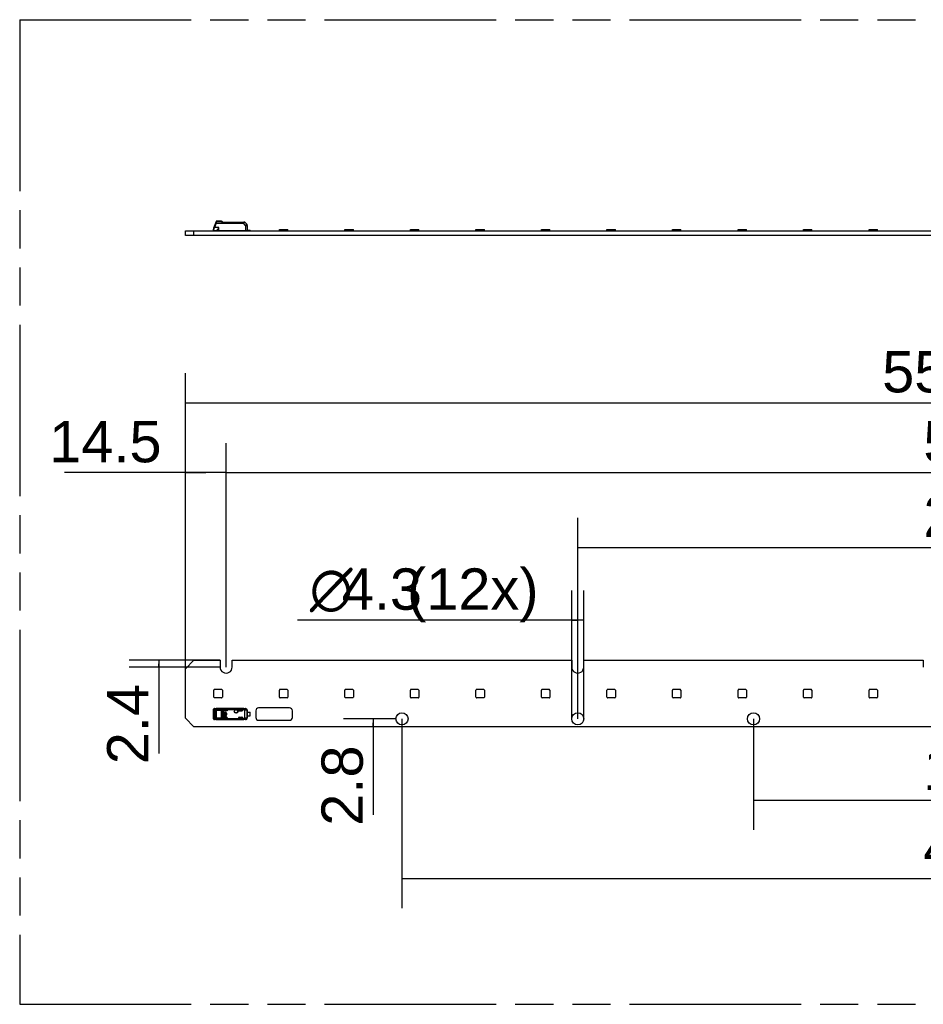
# Model space of a CAD drawing. Header units: millimetres. Extents: x 0 to 210, y 0 to 297.
# Tile 3 of 33: x 50 to 96, y 133 to 183. Entities that reach past the tile are written whole.
import ezdxf
from ezdxf.enums import TextEntityAlignment as Align

# ---------------------------------------------------------------- set-up
doc = ezdxf.new("R2010")
doc.units = ezdxf.units.MM
doc.header["$LTSCALE"] = 19.36
doc.linetypes.add('PHANTOM', pattern=[0.8, 0.45, -0.05, 0.1, -0.05, 0.1, -0.05])
doc.layers.get('0').update_dxf_attribs({"linetype": 'CONTINUOUS'})
doc.layers.add('DEFAULT_3', color=7, linetype='PHANTOM')
doc.layers.add('Z_DIM_2D', color=7, linetype='CONTINUOUS')
doc.styles.add('TEXTSTYLE_3', font='helveticaneueltw1g-ltcn.otf')
doc.styles.add('TEXTSTYLE_4', font='gdt', dxfattribs={"width": 0.7})
doc.dimstyles.new('DIMSTYLE_1', dxfattribs={"dimtxt": 2.1, "dimasz": 3.5, "dimexe": 1.5, "dimexo": 0, "dimgap": 0.525, "dimtad": 1, "dimdec": 3, "dimlfac": 7.000007, "dimdsep": 46, "dimtxsty": 'TEXTSTYLE_3', "dimblk": '_FILLED', "dimblk1": '_FILLED', "dimblk2": '_FILLED', "dimcen": 0.09, "dimclrt": 5, "dimazin": 2, "dimtp": 0.2, "dimtm": 0.2, "dimtfac": 1, "dimtdec": 3, "dimtofl": 0, "dimtmove": 0, "dimatfit": 3, "dimldrblk": '_FILLED', "dimfxl": 0, "dimtolj": 1, "dimarcsym": 0})
doc.dimstyles.new('DIMSTYLE_2', dxfattribs={"dimtxt": 2.1, "dimasz": 3.5, "dimexe": 1.5, "dimexo": 0, "dimgap": 0.525, "dimtad": 1, "dimdec": 3, "dimlfac": 7.000007, "dimdsep": 46, "dimtxsty": 'TEXTSTYLE_3', "dimblk": '_FILLED', "dimblk1": '_FILLED', "dimblk2": '_FILLED', "dimcen": 0.09, "dimclrt": 5, "dimazin": 2, "dimtp": 0.5, "dimtm": 0.5, "dimtfac": 1, "dimtdec": 3, "dimtofl": 0, "dimtmove": 0, "dimatfit": 3, "dimldrblk": '_FILLED', "dimfxl": 0, "dimtolj": 1, "dimarcsym": 0})
doc.dimstyles.new('DIMSTYLE_3', dxfattribs={"dimtxt": 2.1, "dimasz": 3.5, "dimexe": 1.5, "dimexo": 0, "dimgap": 0.525, "dimtad": 1, "dimdec": 3, "dimlfac": 7.000007, "dimdsep": 46, "dimtxsty": 'TEXTSTYLE_3', "dimblk": '_FILLED', "dimblk1": '_FILLED', "dimblk2": '_FILLED', "dimcen": 0.09, "dimclrt": 5, "dimazin": 2, "dimtp": 0.8, "dimtm": 0.8, "dimtfac": 1, "dimtdec": 3, "dimtofl": 0, "dimtmove": 0, "dimatfit": 3, "dimldrblk": '_FILLED', "dimfxl": 0, "dimtolj": 1, "dimarcsym": 0})
doc.dimstyles.new('DIMSTYLE_4', dxfattribs={"dimtxt": 2.1, "dimasz": 3.5, "dimexe": 1.5, "dimexo": 0, "dimgap": 0.525, "dimtad": 1, "dimdec": 3, "dimlfac": 7.000007, "dimdsep": 46, "dimtxsty": 'TEXTSTYLE_3', "dimblk": '_FILLED', "dimblk1": '_FILLED', "dimblk2": '_FILLED', "dimcen": 0.09, "dimclrt": 5, "dimazin": 2, "dimtol": 1, "dimtp": 0.4, "dimtm": 0.4, "dimtfac": 1, "dimtdec": 3, "dimtofl": 0, "dimtmove": 0, "dimatfit": 3, "dimldrblk": '_FILLED', "dimfxl": 0, "dimtolj": 1, "dimarcsym": 0})
doc.dimstyles.new('DIMSTYLE_5', dxfattribs={"dimtxt": 2.1, "dimasz": 3.5, "dimexe": 1.5, "dimexo": 0, "dimgap": 0.525, "dimtad": 1, "dimdec": 3, "dimlfac": 7.000007, "dimdsep": 46, "dimtxsty": 'TEXTSTYLE_3', "dimblk": '_FILLED', "dimblk1": '_FILLED', "dimblk2": '_FILLED', "dimcen": 0.09, "dimclrt": 5, "dimazin": 2, "dimtp": 0.1, "dimtm": 0.1, "dimtfac": 1, "dimtdec": 3, "dimtofl": 0, "dimtmove": 0, "dimatfit": 3, "dimldrblk": '_FILLED', "dimfxl": 0, "dimtolj": 1, "dimarcsym": 0})

# ---------------------------------------------------------------- blocks, each defined once
blk = doc.blocks.new('*D3')
at = {"layer": 'Z_DIM_2D', "color": 2, "linetype": 'Continuous', "transparency": 16777216}
for p, q in [((78.472, 147.176), (78.472, 157.381)), ((118.472, 147.176), (118.472, 157.381)), ((78.472, 155.881), (98.472, 155.881)), ((118.472, 155.881), (98.472, 155.881))]:
    blk.add_line(p, q, dxfattribs=at)
at = {"layer": 'Z_DIM_2D', "color": 5, "linetype": 'Continuous', "transparency": 16777216, "style": 'TEXTSTYLE_3'}
blk.add_text('280', height=2.1, dxfattribs=at).set_placement((98.472, 156.406), align=Align.CENTER)
blk = doc.blocks.new('_FILLED')
at = {"color": 0, "linetype": 'ByBlock'}
blk.add_solid([(0, 0), (-1, 0.125), (-1, -0.125)], dxfattribs=at)
blk = doc.blocks.new('_NONE')
blk = doc.blocks.new('*D4')
at = {"layer": 'Z_DIM_2D', "color": 2, "linetype": 'Continuous', "transparency": 16777216}
for p, q in [((87.4, 147.176), (87.4, 141.545)), ((109.543, 147.176), (109.543, 141.545)), ((87.4, 143.045), (98.472, 143.045)), ((109.543, 143.045), (98.472, 143.045))]:
    blk.add_line(p, q, dxfattribs=at)
at = {"layer": 'Z_DIM_2D', "color": 5, "linetype": 'Continuous', "transparency": 16777216, "style": 'TEXTSTYLE_3'}
blk.add_text('155', height=2.1, dxfattribs=at).set_placement((98.472, 143.57), align=Align.CENTER)
blk = doc.blocks.new('*D5')
at = {"layer": 'Z_DIM_2D', "color": 2, "linetype": 'Continuous', "transparency": 16777216}
for p, q in [((69.543, 147.176), (69.543, 137.563)), ((127.4, 147.176), (127.4, 137.563)), ((69.543, 139.063), (98.472, 139.063)), ((127.4, 139.063), (98.472, 139.063))]:
    blk.add_line(p, q, dxfattribs=at)
at = {"layer": 'Z_DIM_2D', "color": 5, "linetype": 'Continuous', "transparency": 16777216, "style": 'TEXTSTYLE_3'}
blk.add_text('405', height=2.1, dxfattribs=at).set_placement((98.472, 139.588), align=Align.CENTER)
blk = doc.blocks.new('*D6')
at = {"layer": 'Z_DIM_2D', "color": 2, "linetype": 'Continuous', "transparency": 16777216}
for p, q in [((60.615, 149.805), (60.615, 161.178)), ((136.329, 149.805), (136.329, 161.178)), ((60.615, 159.678), (98.472, 159.678)), ((136.329, 159.678), (98.472, 159.678))]:
    blk.add_line(p, q, dxfattribs=at)
at = {"layer": 'Z_DIM_2D', "color": 5, "linetype": 'Continuous', "transparency": 16777216, "style": 'TEXTSTYLE_3'}
blk.add_text('530', height=2.1, dxfattribs=at).set_placement((98.472, 160.203), align=Align.CENTER)
blk = doc.blocks.new('*D7')
at = {"layer": 'Z_DIM_2D', "color": 2, "linetype": 'Continuous', "transparency": 16777216}
for p, q in [((58.543, 149.719), (58.543, 164.729)), ((138.4, 149.719), (138.4, 164.729)), ((58.543, 163.229), (98.472, 163.229)), ((138.4, 163.229), (98.472, 163.229))]:
    blk.add_line(p, q, dxfattribs=at)
at = {"layer": 'Z_DIM_2D', "color": 5, "linetype": 'Continuous', "transparency": 16777216}
for s, height, style, p in [('559', 2.1, 'TEXTSTYLE_3', (96.38, 163.754)), ('`', 1.47, 'TEXTSTYLE_4', (99.353, 164.069)), ('0.4', 1.47, 'TEXTSTYLE_3', (101.445, 164.069))]:
    blk.add_text(s, height=height, dxfattribs=dict(at, style=style)).set_placement(p, align=Align.CENTER)
blk = doc.blocks.new('*D8')
at = {"layer": 'Z_DIM_2D', "color": 2, "linetype": 'Continuous', "transparency": 16777216}
for p, q in [((60.308, 150.148), (55.692, 150.148)), ((57.192, 150.148), (57.192, 149.976)), ((60.308, 149.805), (55.692, 149.805)), ((57.192, 149.805), (57.192, 149.976)), ((57.192, 149.976), (57.192, 145.42))]:
    blk.add_line(p, q, dxfattribs=at)
at = {"layer": 'Z_DIM_2D', "color": 5, "linetype": 'Continuous', "transparency": 16777216, "style": 'TEXTSTYLE_3'}
blk.add_text('2.4', height=2.1, rotation=90, dxfattribs=at).set_placement((56.667, 148.946), align=Align.RIGHT)
blk = doc.blocks.new('*D9')
at = {"layer": 'Z_DIM_2D', "color": 2, "linetype": 'Continuous', "transparency": 16777216}
for p, q in [((69.236, 147.176), (66.579, 147.176)), ((68.079, 147.176), (68.079, 146.976)), ((68.079, 146.776), (68.079, 146.976)), ((68.079, 146.976), (68.079, 142.298))]:
    blk.add_line(p, q, dxfattribs=at)
at = {"layer": 'Z_DIM_2D', "color": 5, "linetype": 'Continuous', "transparency": 16777216, "style": 'TEXTSTYLE_3'}
blk.add_text('2.8', height=2.1, rotation=90, dxfattribs=at).set_placement((67.554, 145.824), align=Align.RIGHT)
blk = doc.blocks.new('*D10')
at = {"layer": 'Z_DIM_2D', "color": 2, "linetype": 'Continuous', "transparency": 16777216}
for p, q in [((78.165, 147.176), (78.165, 153.691)), ((78.779, 147.176), (78.779, 153.691)), ((78.472, 152.191), (64.239, 152.191)), ((78.165, 152.191), (78.472, 152.191)), ((78.779, 152.191), (78.472, 152.191))]:
    blk.add_line(p, q, dxfattribs=at)
at = {"layer": 'Z_DIM_2D', "color": 5, "linetype": 'Continuous', "transparency": 16777216}
for s, style, p in [(' (12x)', 'TEXTSTYLE_3', (76.481, 152.716)), ('4.3', 'TEXTSTYLE_3', (70.565, 152.716)), ('n', 'TEXTSTYLE_4', (67.039, 152.716))]:
    blk.add_text(s, height=2.1, dxfattribs=dict(at, style=style)).set_placement(p, align=Align.RIGHT)
blk = doc.blocks.new('*D14')
at = {"layer": 'Z_DIM_2D', "color": 2, "linetype": 'Continuous', "transparency": 16777216}
for p, q in [((58.543, 149.719), (58.543, 161.178)), ((60.615, 149.805), (60.615, 161.178)), ((59.579, 159.678), (52.398, 159.678)), ((58.543, 159.678), (59.579, 159.678)), ((60.615, 159.678), (59.579, 159.678))]:
    blk.add_line(p, q, dxfattribs=at)
at = {"layer": 'Z_DIM_2D', "color": 5, "linetype": 'Continuous', "transparency": 16777216, "style": 'TEXTSTYLE_3'}
blk.add_text('14.5', height=2.1, dxfattribs=at).set_placement((57.335, 160.203), align=Align.RIGHT)

msp = doc.modelspace()

# ---------------------------------------------------------------- linework, layer by layer
at = {"color": 7, "linetype": 'Continuous'}
for p, q in [((59.96836, 172.00593), (59.96836, 172.04526)), ((60.09924, 172.42999), (59.97696, 172.09404)), ((60.00383, 172.07534), (60.01727, 172.12146)), ((60.10018, 172.34979), (60.1012, 172.35257)), ((60.36035, 172.44879), (60.12609, 172.44879)), ((60.24597, 172.12022), (60.24693, 172.12146)), ((60.40891, 172.43371), (60.44931, 172.40593)), ((60.44911, 172.40593), (61.54945, 172.40593)), ((61.57134, 172.39573), (61.66022, 172.2898)), ((61.59456, 172.23546), (61.59639, 171.96308)), ((61.68027, 172.23546), (61.68265, 171.96308)), ((63.32014, 171.95593), (63.32014, 172.03051)), ((63.32014, 172.03051), (63.74871, 172.03051)), ((63.74871, 171.95593), (63.74871, 172.03051)), ((66.64752, 171.95593), (66.64752, 172.03051)), ((66.64752, 172.03051), (67.07609, 172.03051)), ((67.07609, 171.95593), (67.07609, 172.03051)), ((69.9749, 171.95593), (69.9749, 172.03051)), ((69.9749, 172.03051), (70.40347, 172.03051)), ((70.40347, 171.95593), (70.40347, 172.03051)), ((73.30228, 171.95593), (73.30228, 172.03051)), ((73.30228, 172.03051), (73.73085, 172.03051)), ((73.73085, 171.95593), (73.73085, 172.03051)), ((76.62966, 171.95593), (76.62966, 172.03051)), ((76.62966, 172.03051), (77.05823, 172.03051)), ((77.05823, 171.95593), (77.05823, 172.03051)), ((79.95703, 171.95593), (79.95703, 172.03051)), ((79.95703, 172.03051), (80.38561, 172.03051)), ((80.38561, 171.95593), (80.38561, 172.03051)), ((83.28441, 171.95593), (83.28441, 172.03051)), ((83.28441, 172.03051), (83.71298, 172.03051)), ((83.71298, 171.95593), (83.71298, 172.03051)), ((86.61179, 171.95593), (86.61179, 172.03051)), ((86.61179, 172.03051), (87.04036, 172.03051)), ((87.04036, 171.95593), (87.04036, 172.03051)), ((89.93917, 171.95593), (89.93917, 172.03051)), ((89.93917, 172.03051), (90.36774, 172.03051)), ((90.36774, 171.95593), (90.36774, 172.03051)), ((93.26655, 171.95593), (93.26655, 172.03051)), ((93.26655, 172.03051), (93.69512, 172.03051)), ((93.69512, 171.95593), (93.69512, 172.03051)), ((58.54336, 171.72022), (58.54336, 171.95593)), ((58.54336, 171.95593), (138.40043, 171.95593)), ((138.40043, 171.72022), (58.54336, 171.72022)), ((58.97193, 171.72022), (58.97193, 171.95593)), ((59.9755, 171.95593), (59.9755, 171.98715)), ((59.99693, 171.97736), (60.16122, 171.97736)), ((60.16122, 171.98979), (60.16122, 171.96308)), ((61.68265, 171.96308), (60.16122, 171.96308)), ((60.30408, 171.96308), (60.31122, 171.95593)), ((61.68233, 171.99879), (61.83979, 171.99879)), ((61.68252, 171.97736), (61.81836, 171.97736)), ((61.83979, 171.95593), (61.83979, 171.99879)), ((58.97193, 150.14792), (58.54336, 149.71935)), ((58.97193, 150.14792), (60.30765, 150.14792)), ((60.30765, 150.14792), (60.30765, 149.80506)), ((60.92193, 149.80506), (60.92193, 150.14792)), ((60.92193, 150.14792), (78.16477, 150.14792)), ((78.16477, 150.14792), (78.16477, 149.80506)), ((78.77906, 149.80506), (78.77906, 150.14792)), ((78.77906, 150.14792), (96.0219, 150.14792)), ((96.0219, 150.14792), (96.0219, 149.80506)), ((58.54336, 147.20507), (58.54336, 149.71935)), ((59.99277, 148.28364), (59.99277, 148.64078)), ((60.02848, 148.67649), (60.37491, 148.67649)), ((60.42134, 148.63006), (60.37491, 148.67649)), ((60.42134, 148.63006), (60.42134, 148.28364)), ((63.32014, 148.28364), (63.32014, 148.64078)), ((63.35586, 148.67649), (63.70229, 148.67649)), ((63.74871, 148.63006), (63.70229, 148.67649)), ((63.74871, 148.63006), (63.74871, 148.28364)), ((66.64752, 148.28364), (66.64752, 148.64078)), ((66.68324, 148.67649), (67.02966, 148.67649)), ((67.07609, 148.63006), (67.02966, 148.67649)), ((67.07609, 148.63006), (67.07609, 148.28364)), ((69.9749, 148.28364), (69.9749, 148.64078)), ((70.01061, 148.67649), (70.35704, 148.67649)), ((70.40347, 148.63006), (70.35704, 148.67649)), ((70.40347, 148.63006), (70.40347, 148.28364)), ((73.30228, 148.28364), (73.30228, 148.64078)), ((73.33799, 148.67649), (73.68442, 148.67649)), ((73.73085, 148.63006), (73.68442, 148.67649)), ((73.73085, 148.63006), (73.73085, 148.28364)), ((76.62966, 148.28364), (76.62966, 148.64078)), ((76.66537, 148.67649), (77.0118, 148.67649)), ((77.05823, 148.63006), (77.0118, 148.67649)), ((77.05823, 148.63006), (77.05823, 148.28364)), ((79.95703, 148.28364), (79.95703, 148.64078)), ((79.99275, 148.67649), (80.33918, 148.67649)), ((80.38561, 148.63006), (80.33918, 148.67649)), ((80.38561, 148.63006), (80.38561, 148.28364)), ((83.28441, 148.28364), (83.28441, 148.64078)), ((83.32013, 148.67649), (83.66656, 148.67649)), ((83.71298, 148.63006), (83.66656, 148.67649)), ((83.71298, 148.63006), (83.71298, 148.28364)), ((86.61179, 148.28364), (86.61179, 148.64078)), ((86.6475, 148.67649), (86.99393, 148.67649)), ((87.04036, 148.63006), (86.99393, 148.67649)), ((87.04036, 148.63006), (87.04036, 148.28364)), ((89.93917, 148.28364), (89.93917, 148.64078)), ((89.97488, 148.67649), (90.32131, 148.67649)), ((90.36774, 148.63006), (90.32131, 148.67649)), ((90.36774, 148.63006), (90.36774, 148.28364)), ((93.26655, 148.28364), (93.26655, 148.64078)), ((93.30226, 148.67649), (93.64869, 148.67649)), ((93.69512, 148.63006), (93.64869, 148.67649)), ((93.69512, 148.63006), (93.69512, 148.28364)), ((60.38562, 148.24792), (60.02848, 148.24792)), ((63.713, 148.24792), (63.35586, 148.24792)), ((67.04038, 148.24792), (66.68324, 148.24792)), ((70.36776, 148.24792), (70.01061, 148.24792)), ((73.69514, 148.24792), (73.33799, 148.24792)), ((77.02251, 148.24792), (76.66537, 148.24792)), ((80.34989, 148.24792), (79.99275, 148.24792)), ((83.67727, 148.24792), (83.32013, 148.24792)), ((87.00465, 148.24792), (86.6475, 148.24792)), ((90.33203, 148.24792), (89.97488, 148.24792)), ((93.6594, 148.24792), (93.30226, 148.24792)), ((59.96846, 147.64449), (59.96836, 147.64001)), ((59.96836, 147.19875), (59.96836, 147.63999)), ((59.96838, 147.53317), (60.01121, 147.52733)), ((59.96923, 147.65274), (59.96846, 147.64449)), ((59.9846, 147.68332), (59.98464, 147.68336)), ((60.01118, 147.52733), (60.01121, 147.36935)), ((60.01728, 147.69654), (60.01693, 147.69655)), ((60.01728, 147.69654), (60.24693, 147.69654)), ((60.06453, 147.62828), (60.01767, 147.62867)), ((60.08193, 147.61383), (60.05806, 147.61404)), ((60.06787, 147.62771), (60.06456, 147.6284)), ((60.08754, 147.60128), (60.08476, 147.60831)), ((60.09636, 147.29789), (60.09636, 147.54075)), ((60.1012, 147.69437), (60.10017, 147.69454)), ((61.49868, 147.69455), (60.10034, 147.69455)), ((60.24597, 147.69655), (60.24693, 147.69654)), ((60.24693, 147.69792), (61.59638, 147.69792)), ((60.44911, 147.65595), (60.44931, 147.65332)), ((60.44931, 147.18538), (60.44931, 147.65332)), ((60.63978, 147.57794), (60.47788, 147.57794)), ((60.47791, 147.64156), (60.66836, 147.64156)), ((60.49217, 147.52313), (60.57788, 147.52313)), ((60.49217, 147.51935), (60.57788, 147.51935)), ((60.66836, 147.64156), (60.66836, 147.60653)), ((61.25407, 147.59792), (61.25407, 147.64156)), ((61.25407, 147.64156), (61.41122, 147.64156)), ((61.41122, 147.56935), (61.28265, 147.56935)), ((61.43979, 147.61299), (61.43979, 147.59792)), ((61.68027, 147.22887), (61.68027, 147.60983)), ((61.68233, 147.50864), (61.81836, 147.50864)), ((61.68265, 147.61221), (61.68265, 147.22649)), ((61.83979, 147.33721), (61.83979, 147.50149)), ((62.12193, 147.59078), (62.12193, 147.24792)), ((63.83621, 147.73364), (62.26479, 147.73364)), ((63.97907, 147.24792), (63.97907, 147.59078)), ((58.54336, 147.20507), (58.97193, 146.77649)), ((60.01119, 147.31138), (59.96839, 147.30553)), ((59.97544, 147.25837), (59.97696, 147.25549)), ((59.97671, 147.16482), (59.98139, 147.15862)), ((59.98139, 147.15862), (59.98463, 147.15536)), ((59.98461, 147.15538), (59.98463, 147.15535)), ((60.0112, 147.36935), (60.01113, 147.31138)), ((60.01695, 147.14216), (60.01727, 147.14216)), ((60.24693, 147.14216), (60.01728, 147.14216)), ((60.05807, 147.22465), (60.01774, 147.21003)), ((60.01774, 147.21003), (60.06455, 147.21042)), ((60.05803, 147.22466), (60.08197, 147.22487)), ((60.06458, 147.21026), (60.06813, 147.21091)), ((60.08452, 147.22983), (60.08734, 147.23688)), ((60.10018, 147.14417), (60.1012, 147.14433)), ((60.10035, 147.14415), (61.49868, 147.14415)), ((60.24597, 147.14216), (60.24693, 147.14216)), ((61.59638, 147.14078), (60.24693, 147.14078)), ((60.44931, 147.18538), (60.44911, 147.18275)), ((60.45982, 147.34792), (60.45982, 147.49078)), ((60.4636, 147.34792), (60.4636, 147.49078)), ((60.47514, 147.42882), (60.47514, 147.40989)), ((60.48995, 147.42882), (60.47514, 147.42882)), ((60.47514, 147.40989), (60.4899, 147.40989)), ((60.47788, 147.26076), (60.63978, 147.26076)), ((60.66836, 147.19714), (60.47788, 147.19714)), ((60.57788, 147.31935), (60.49217, 147.31935)), ((60.57788, 147.31557), (60.49217, 147.31557)), ((60.5667, 147.42882), (60.50769, 147.42882)), ((60.50769, 147.40989), (60.5667, 147.40989)), ((60.52537, 147.37264), (60.52537, 147.39071)), ((60.54902, 147.39071), (60.54902, 147.37264)), ((60.59907, 147.42882), (60.58444, 147.42882)), ((60.5845, 147.40989), (60.59907, 147.40989)), ((60.59907, 147.48992), (60.59907, 147.42882)), ((60.618, 147.48992), (60.59907, 147.48992)), ((60.59907, 147.40989), (60.59907, 147.34878)), ((60.59907, 147.34878), (60.618, 147.34878)), ((60.618, 147.34878), (60.618, 147.48992)), ((60.63503, 147.46221), (60.63503, 147.37649)), ((60.6388, 147.46221), (60.6388, 147.37649)), ((60.66836, 147.23217), (60.66836, 147.19714)), ((61.25407, 147.19714), (61.25407, 147.24078)), ((61.41122, 147.19714), (61.25407, 147.19714)), ((61.28265, 147.26935), (61.41122, 147.26935)), ((61.43979, 147.24078), (61.43979, 147.22571)), ((61.59456, 147.14316), (61.59639, 147.14078)), ((61.68233, 147.33007), (61.81836, 147.33007)), ((62.26479, 147.10507), (63.83621, 147.10507)), ((137.97186, 146.77649), (58.97193, 146.77649))]:
    msp.add_line(p, q, dxfattribs=at)
at = {"color": 9, "linetype": 'Continuous'}
for p, q in [((59.99693, 171.97736), (59.99693, 172.02647)), ((60.10035, 172.34972), (60.01728, 172.12146)), ((60.24693, 172.12146), (60.01728, 172.12146)), ((60.10034, 172.35598), (60.11317, 172.39911)), ((60.10034, 172.35598), (61.49867, 172.35598)), ((60.10035, 172.34972), (61.49868, 172.34972)), ((60.11556, 172.40716), (60.12121, 172.42608)), ((60.12121, 172.42608), (60.12609, 172.44245)), ((60.12609, 172.44245), (60.12609, 172.44879)), ((60.12609, 172.44245), (60.36035, 172.44245)), ((60.24693, 171.96308), (60.24693, 172.12146)), ((60.36035, 172.44879), (60.36035, 172.44245)), ((60.39273, 172.43015), (60.40045, 172.42366)), ((60.40045, 172.42366), (60.4149, 172.41151)), ((60.43798, 172.39237), (60.44081, 172.39006)), ((60.44081, 172.39006), (61.51694, 172.39006)), ((61.49867, 172.35598), (61.49866, 172.34981)), ((61.59456, 172.23546), (61.49868, 172.34972)), ((61.51693, 172.40593), (61.51694, 172.39006)), ((61.52918, 172.38784), (61.54458, 172.39071)), ((61.54458, 172.39071), (61.56064, 172.39372)), ((63.35586, 171.95593), (63.35586, 172.03051)), ((63.713, 172.03051), (63.713, 171.95593)), ((66.68324, 171.95593), (66.68324, 172.03051)), ((67.04038, 172.03051), (67.04038, 171.95593)), ((70.01061, 171.95593), (70.01061, 172.03051)), ((70.36776, 172.03051), (70.36776, 171.95593)), ((73.33799, 171.95593), (73.33799, 172.03051)), ((73.69514, 172.03051), (73.69514, 171.95593)), ((76.66537, 171.95593), (76.66537, 172.03051)), ((77.02251, 172.03051), (77.02251, 171.95593)), ((79.99275, 171.95593), (79.99275, 172.03051)), ((80.34989, 172.03051), (80.34989, 171.95593)), ((83.32013, 171.95593), (83.32013, 172.03051)), ((83.67727, 172.03051), (83.67727, 171.95593)), ((86.6475, 171.95593), (86.6475, 172.03051)), ((87.00465, 172.03051), (87.00465, 171.95593)), ((89.97488, 171.95593), (89.97488, 172.03051)), ((90.33203, 172.03051), (90.33203, 171.95593)), ((93.30226, 171.95593), (93.30226, 172.03051)), ((93.6594, 172.03051), (93.6594, 171.95593)), ((60.21836, 171.96308), (60.21836, 171.95593)), ((60.32255, 171.95593), (60.32255, 171.96308)), ((61.54693, 171.95593), (61.54693, 171.96308)), ((61.81836, 171.99879), (61.81836, 171.97736)), ((59.97695, 147.58322), (59.97697, 147.66217)), ((59.99041, 147.66797), (60.07349, 147.66598)), ((60.01728, 147.69654), (60.10034, 147.69455)), ((60.01767, 147.62867), (60.05808, 147.61405)), ((60.09924, 147.62159), (60.09924, 147.21712)), ((60.09924, 147.62159), (60.36035, 147.62159)), ((60.10005, 147.69381), (60.10083, 147.69431)), ((61.49867, 147.6938), (60.10034, 147.6938)), ((60.12609, 147.19916), (60.12609, 147.63955)), ((60.36035, 147.63955), (60.12609, 147.63955)), ((60.36035, 147.63955), (60.36035, 147.19916)), ((60.40891, 147.20605), (60.40891, 147.63265)), ((61.51694, 147.68155), (60.44065, 147.68155)), ((60.44911, 147.65595), (61.51694, 147.65595)), ((60.49217, 147.51935), (60.49217, 147.52313)), ((60.57788, 147.52313), (60.57788, 147.51935)), ((61.49868, 147.69455), (61.49867, 147.6938)), ((61.49868, 147.69455), (61.59491, 147.69555)), ((61.51694, 147.65595), (61.51694, 147.68155)), ((61.51694, 147.65595), (61.52918, 147.67954)), ((61.54945, 147.60891), (61.54945, 147.22979)), ((61.54945, 147.60891), (61.57134, 147.60891)), ((61.66022, 147.60983), (61.57134, 147.60891)), ((61.57134, 147.22979), (61.57134, 147.60891)), ((61.59639, 147.69792), (61.59491, 147.69555)), ((61.66022, 147.60983), (61.66022, 147.22887)), ((61.66022, 147.60983), (61.68027, 147.60983)), ((61.68265, 147.61221), (61.68027, 147.60983)), ((59.96836, 147.46935), (60.09636, 147.46935)), ((60.09636, 147.36935), (59.96836, 147.36935)), ((59.97696, 147.17653), (59.97696, 147.25548)), ((60.07349, 147.17272), (59.99041, 147.17073)), ((60.10035, 147.14415), (60.01728, 147.14216)), ((60.36035, 147.21711), (60.09924, 147.21712)), ((60.10086, 147.14438), (60.10004, 147.1449)), ((60.10034, 147.1449), (61.49867, 147.1449)), ((60.12609, 147.19916), (60.36035, 147.19916)), ((60.44081, 147.15715), (61.51694, 147.15715)), ((61.51693, 147.18275), (60.44911, 147.18275)), ((60.45982, 147.49078), (60.4636, 147.49078)), ((60.4636, 147.34792), (60.45982, 147.34792)), ((60.49217, 147.31557), (60.49217, 147.31935)), ((60.57788, 147.31935), (60.57788, 147.31557)), ((60.63503, 147.46221), (60.6388, 147.46221)), ((60.6388, 147.37649), (60.63503, 147.37649)), ((61.49867, 147.1449), (61.49868, 147.14431)), ((61.59456, 147.14316), (61.49868, 147.14415)), ((61.51693, 147.18275), (61.51694, 147.15715)), ((61.52918, 147.15916), (61.51693, 147.18275)), ((61.57134, 147.22979), (61.54945, 147.22979)), ((61.57134, 147.22979), (61.66022, 147.22887)), ((61.68027, 147.22887), (61.66022, 147.22887)), ((61.68027, 147.22887), (61.68265, 147.22649))]:
    msp.add_line(p, q, dxfattribs=at)
at = {"color": 7, "linetype": 'Continuous'}
for points in [[(59.98464, 147.68335), (59.98206, 147.68082), (59.97724, 147.67471), (59.97352, 147.66788), (59.97087, 147.66053), (59.96923, 147.65274)], [(59.96836, 147.19873), (59.96841, 147.19546), (59.96907, 147.18712), (59.97058, 147.17924), (59.9731, 147.17177), (59.97671, 147.16482)]]:
    msp.add_lwpolyline(points, dxfattribs=at)
for centre, radius in [((61.11836, 147.55507), 0.09385), ((61.11836, 147.55507), 0.07857), ((69.54335, 147.17649), 0.30714), ((78.47191, 147.17649), 0.30714), ((87.40048, 147.17649), 0.30714)]:
    msp.add_circle(centre, radius, dxfattribs=at)
at = {"color": 9, "linetype": 'Continuous'}
msp.add_circle((61.11836, 147.55507), 0.08368, dxfattribs=at)
at = {"color": 7, "linetype": 'Continuous'}
for centre, radius, start, end in [((60.11122, 172.04522), 0.14286, 160.027186, 179.947923), ((59.99693, 172.00593), 0.02857, 180, 269.999674), ((60.12609, 172.42022), 0.02857, 90.000055, 159.9994), ((60.36035, 172.36308), 0.08571, 55.491876, 89.999268), ((61.54945, 172.37736), 0.02857, 40.000145, 89.99994), ((61.59456, 172.23471), 0.08571, 0.5, 40), ((61.54693, 172.04165), 0.08571, 246.443536, 270), ((60.61479, 149.80506), 0.30714, 179.99913, 360), ((78.47191, 149.80506), 0.30714, 179.99913, 360), ((60.02848, 148.64078), 0.03571, 89.997414, 180), ((63.35586, 148.64078), 0.03571, 89.997414, 180), ((66.68323, 148.64078), 0.03571, 89.997414, 180), ((70.01061, 148.64078), 0.03571, 89.997414, 180), ((73.33799, 148.64078), 0.03571, 89.997414, 180), ((76.66537, 148.64078), 0.03571, 89.997414, 180), ((79.99275, 148.64078), 0.03571, 89.997414, 180), ((83.32013, 148.64078), 0.03571, 89.997414, 180), ((86.6475, 148.64078), 0.03571, 89.997414, 180), ((89.97488, 148.64078), 0.03571, 89.997414, 180), ((93.30226, 148.64078), 0.03571, 89.997414, 180), ((60.02848, 148.28363), 0.03571, 180, 270.002586), ((60.38562, 148.28363), 0.03571, 269.997414, 360), ((63.35586, 148.28363), 0.03571, 180, 270.002586), ((63.713, 148.28363), 0.03571, 269.997414, 360), ((66.68323, 148.28363), 0.03571, 180, 270.002586), ((67.04038, 148.28363), 0.03571, 269.997414, 360), ((70.01061, 148.28363), 0.03571, 180, 270.002586), ((70.36776, 148.28363), 0.03571, 269.997414, 360), ((73.33799, 148.28363), 0.03571, 180, 270.002586), ((73.69514, 148.28363), 0.03571, 269.997414, 360), ((76.66537, 148.28363), 0.03571, 180, 270.002586), ((77.02251, 148.28363), 0.03571, 269.997414, 360), ((79.99275, 148.28363), 0.03571, 180, 270.002586), ((80.34989, 148.28363), 0.03571, 269.997414, 360), ((83.32013, 148.28363), 0.03571, 180, 270.002586), ((83.67727, 148.28363), 0.03571, 269.997414, 360), ((86.6475, 148.28363), 0.03571, 180, 270.002586), ((87.00465, 148.28363), 0.03571, 269.997414, 360), ((89.97488, 148.28363), 0.03571, 180, 270.002586), ((90.33203, 148.28363), 0.03571, 269.997414, 360), ((93.30226, 148.28363), 0.03571, 180, 270.002586), ((93.65941, 148.28363), 0.03571, 269.997414, 360), ((60.02877, 147.55567), 0.05869, 151.997793, 158.664301), ((56.94029, 136.03115), 11.94485, 75.072218, 75.271907), ((60.05785, 147.59063), 0.02341, 89.483561, 96.575749), ((60.47791, 147.61298), 0.0286, 152.996371, 179.97329), ((60.49217, 147.49078), 0.03235, 90, 180), ((60.49217, 147.49078), 0.02857, 90, 180), ((60.57788, 147.46221), 0.06092, 0, 90), ((60.57788, 147.46221), 0.05714, 0, 90), ((61.41122, 147.59792), 0.02857, 270, 360), ((61.59455, 147.60983), 0.08572, 0.003975, 89.759399), ((61.59693, 147.61221), 0.08571, 0.001161, 90.368741), ((61.81836, 147.47292), 0.03571, 53.130102, 90), ((62.26479, 147.59078), 0.14286, 89.99937, 180), ((63.83622, 147.59078), 0.14286, 0, 90.00063), ((57.62382, 156.2022), 9.25143, 284.73613, 284.993929), ((60.47789, 147.22571), 0.02858, 180.007626, 269.991814), ((60.49217, 147.34792), 0.03235, 180, 270), ((60.49217, 147.34792), 0.02857, 180, 270), ((60.5372, 147.41935), 0.04819, 11.327261, 168.672739), ((60.5372, 147.41935), 0.04819, 191.314942, 255.795811), ((60.5372, 147.41935), 0.03099, 17.784655, 162.215345), ((60.5372, 147.41935), 0.03099, 197.784655, 247.568017), ((60.5372, 147.41935), 0.04819, 284.204189, 348.685058), ((60.5372, 147.41935), 0.03099, 292.431983, 342.215345), ((60.57788, 147.37649), 0.06092, 270, 360), ((60.57788, 147.37649), 0.05714, 270, 360), ((61.41122, 147.24078), 0.02857, 0, 90), ((61.59693, 147.22649), 0.08571, 269.629363, 359.990308), ((61.81836, 147.36578), 0.03571, 270, 306.869898), ((62.26479, 147.24792), 0.14286, 180, 270.00063), ((63.83622, 147.24792), 0.14286, 269.99937, 360)]:
    msp.add_arc(centre, radius, start, end, dxfattribs=at)
at = {"color": 9, "linetype": 'Continuous'}
for centre, radius, start, end in [((60.0337, 172.16637), 0.09581, 249.981664, 251.834066), ((59.79177, 172.26708), 0.32081, 15.538424, 16.072779), ((64.00713, 171.24332), 4.06188, 163.349838, 163.468219), ((60.35571, 172.38666), 0.05711, 49.603951, 54.501959), ((61.97531, 174.26646), 2.42399, 229.928985, 230.181922), ((61.65763, 173.88685), 1.929, 230.20921, 230.78211), ((60.01736, 147.67122), 0.02532, 90.175416, 99.730633), ((60.01735, 147.16748), 0.02532, 260.264846, 269.815098), ((61.59455, 147.22888), 0.08572, 270.010489, 359.99406)]:
    msp.add_arc(centre, radius, start, end, dxfattribs=at)
at = {"color": 7, "linetype": 'Continuous'}
for centre, major_axis, ratio, start_param, end_param in [((59.99693, 171.94165), (0.03571, 0), 1, 1.57079633, 2.21429744), ((60.47788, 147.60652), (0, 0.02858), 0.9998477, -4.71238881, -3.14159265), ((61.28265, 147.59792), (0.02858, 0), 0.9998477, 3.14159207, 4.71238898), ((61.41122, 147.61299), (0, 0.02857), 0.99999391, -1.57079633, 0), ((60.47788, 147.23218), (0, 0.02858), 0.9998477, 0, 1.41336726), ((60.63979, 147.23218), (0.02021, -0.02021), 0.99969546, 0.78524589, 2.35634678), ((61.28265, 147.24078), (0.02858, 0), 0.9998477, 1.57079633, 3.14159265), ((61.41122, 147.22571), (0, 0.02857), 0.99999391, -3.14159265, -1.57079633)]:
    msp.add_ellipse(centre, major_axis=major_axis, ratio=ratio, start_param=start_param, end_param=end_param, dxfattribs=at)
at = {"color": 9, "linetype": 'Continuous'}
for points, knots in [([(59.96836, 172.04526), (59.96836, 172.04003), (59.97736, 172.02868), (59.98995, 172.02648), (59.99693, 172.02647)], [0, 0, 0, 0, 0.42835588, 1, 1, 1, 1]), ([(59.97696, 172.09405), (59.97579, 172.09083), (59.98672, 172.08211), (59.99453, 172.07866), (60.0009, 172.07635)], [0, 0, 0, 0, 0.33573645, 1, 1, 1, 1]), ([(60.01727, 172.12146), (60.01385, 172.12271), (60.00755, 172.12496), (60.00006, 172.12773), (59.9953, 172.12929), (59.9927, 172.1304), (59.99145, 172.13045), (59.99047, 172.13116), (59.99041, 172.13099)], [0, 0, 0, 0, 0.38287591, 0.70715091, 0.83148318, 0.92383608, 0.98070841, 1, 1, 1, 1]), ([(59.99693, 172.02647), (59.99692, 172.03022), (59.9975, 172.04669), (60.00035, 172.06309), (60.00383, 172.07534)], [0, 0, 0, 0, 0.22735377, 1, 1, 1, 1]), ([(60.09993, 172.35631), (60.09407, 172.35875), (60.08759, 172.35987), (60.07376, 172.36164), (60.07342, 172.35894)], [0, 0, 0, 0, 0.69961639, 1, 1, 1, 1]), ([(60.10111, 172.35234), (60.09937, 172.35291), (60.0963, 172.35504), (60.08972, 172.35624), (60.08271, 172.35865), (60.07781, 172.35901), (60.07377, 172.36), (60.07349, 172.35925)], [0, 0, 0, 0, 0.19200973, 0.37757156, 0.6986459, 0.91610675, 1, 1, 1, 1]), ([(60.07349, 172.35925), (60.07355, 172.35942), (60.07453, 172.35871), (60.07578, 172.35866), (60.07838, 172.35755), (60.08314, 172.35598), (60.09063, 172.35322), (60.09693, 172.35096), (60.10035, 172.34972)], [0, 0, 0, 0, 0.01928904, 0.07621064, 0.16858682, 0.29286129, 0.61718818, 1, 1, 1, 1]), ([(60.08872, 172.40109), (60.08933, 172.40278), (60.09616, 172.4105), (60.10794, 172.40908), (60.11556, 172.40716)], [0, 0, 0, 0, 0.18597096, 1, 1, 1, 1]), ([(60.09924, 172.42999), (60.10088, 172.43449), (60.10939, 172.44255), (60.12048, 172.44325), (60.12609, 172.44244)], [0, 0, 0, 0, 0.45791366, 1, 1, 1, 1]), ([(60.39273, 172.43015), (60.3942, 172.43125), (60.39877, 172.43429), (60.40575, 172.43589), (60.40891, 172.43371)], [0, 0, 0, 0, 0.3240457, 1, 1, 1, 1]), ([(61.51694, 172.39006), (61.51676, 172.38673), (61.51589, 172.37998), (61.51388, 172.36996), (61.50925, 172.35987), (61.50219, 172.35678), (61.49867, 172.35598)], [0, 0, 0, 0, 0.24007528, 0.48753679, 0.74037851, 1, 1, 1, 1]), ([(61.49868, 172.34973), (61.50702, 172.35207), (61.52176, 172.36354), (61.52674, 172.38001), (61.52918, 172.38784)], [0, 0, 0, 0, 0.5134801, 1, 1, 1, 1]), ([(61.52918, 172.38784), (61.52873, 172.39034), (61.52711, 172.3972), (61.52189, 172.40593), (61.51693, 172.40593)], [0, 0, 0, 0, 0.33887784, 1, 1, 1, 1]), ([(61.56064, 172.39372), (61.56327, 172.39423), (61.56678, 172.39526), (61.57002, 172.39536), (61.57118, 172.39592), (61.57134, 172.39573)], [0, 0, 0, 0, 0.73862439, 0.93103939, 1, 1, 1, 1]), ([(61.66022, 172.2898), (61.65987, 172.29022), (61.65789, 172.28718), (61.65443, 172.2858), (61.64828, 172.27998), (61.64028, 172.2737), (61.63045, 172.26542), (61.61502, 172.25262), (61.6029, 172.24246), (61.59456, 172.23546)], [0, 0, 0, 0, 0.01923006, 0.07606655, 0.16836397, 0.29260095, 0.44404924, 0.61690484, 1, 1, 1, 1]), ([(61.59456, 172.23546), (61.6055, 172.23556), (61.62139, 172.23568), (61.64154, 172.23573), (61.65447, 172.23584), (61.6647, 172.23558), (61.6732, 172.23611), (61.67678, 172.23499), (61.68026, 172.23601), (61.68027, 172.23546)], [0, 0, 0, 0, 0.38265898, 0.55550828, 0.70703061, 0.83137892, 0.92378832, 0.98071101, 1, 1, 1, 1]), ([(59.97697, 147.66217), (59.97548, 147.66111), (59.96956, 147.65526), (59.96837, 147.64629), (59.96836, 147.63999)], [0, 0, 0, 0, 0.22519905, 1, 1, 1, 1]), ([(59.97697, 147.66217), (59.978, 147.66311), (59.98183, 147.66622), (59.98686, 147.66806), (59.99041, 147.66797)], [0, 0, 0, 0, 0.28255932, 1, 1, 1, 1]), ([(59.99041, 147.66797), (59.99043, 147.67451), (59.99477, 147.68778), (60.00687, 147.69511), (60.01308, 147.69618)], [0, 0, 0, 0, 0.50970276, 1, 1, 1, 1]), ([(60.10034, 147.69455), (60.09343, 147.69453), (60.07886, 147.68797), (60.07351, 147.6732), (60.07349, 147.66598)], [0, 0, 0, 0, 0.48902303, 1, 1, 1, 1]), ([(60.10083, 147.69431), (60.09392, 147.69406), (60.07959, 147.68755), (60.0739, 147.67314), (60.07349, 147.66598)], [0, 0, 0, 0, 0.49095074, 1, 1, 1, 1]), ([(60.07349, 147.66598), (60.074, 147.67281), (60.07995, 147.68639), (60.09325, 147.69297), (60.09993, 147.69371)], [0, 0, 0, 0, 0.50490661, 1, 1, 1, 1]), ([(60.07349, 147.66598), (60.07491, 147.66507), (60.08118, 147.66013), (60.08571, 147.65334), (60.08871, 147.64785)], [0, 0, 0, 0, 0.21161866, 1, 1, 1, 1]), ([(60.08871, 147.64785), (60.09059, 147.65675), (60.10058, 147.66746), (60.11236, 147.67116), (60.11556, 147.6717)], [0, 0, 0, 0, 0.73740084, 1, 1, 1, 1]), ([(60.08871, 147.64785), (60.08973, 147.64599), (60.09399, 147.63755), (60.09718, 147.62861), (60.09924, 147.62159)], [0, 0, 0, 0, 0.22473054, 1, 1, 1, 1]), ([(60.12609, 147.63955), (60.12309, 147.63902), (60.11269, 147.63602), (60.10217, 147.62896), (60.09924, 147.62159)], [0, 0, 0, 0, 0.27740857, 1, 1, 1, 1]), ([(60.11556, 147.6717), (60.11445, 147.67415), (60.11051, 147.68217), (60.1053, 147.68994), (60.10034, 147.6938)], [0, 0, 0, 0, 0.29988904, 1, 1, 1, 1]), ([(60.12609, 147.63955), (60.12536, 147.64259), (60.12253, 147.6535), (60.11892, 147.66426), (60.11556, 147.6717)], [0, 0, 0, 0, 0.27673882, 1, 1, 1, 1]), ([(60.39273, 147.65307), (60.39059, 147.65132), (60.38121, 147.64427), (60.36939, 147.63955), (60.36035, 147.63955)], [0, 0, 0, 0, 0.23361906, 1, 1, 1, 1]), ([(60.36035, 147.62159), (60.36476, 147.62168), (60.38142, 147.62269), (60.39775, 147.62756), (60.40891, 147.63265)], [0, 0, 0, 0, 0.26417893, 1, 1, 1, 1]), ([(60.40891, 147.63265), (60.40613, 147.63873), (60.40101, 147.64613), (60.39439, 147.65186), (60.39273, 147.65307)], [0, 0, 0, 0, 0.76503949, 1, 1, 1, 1]), ([(61.51694, 147.68155), (61.51692, 147.68453), (61.51341, 147.69324), (61.50379, 147.6936), (61.49867, 147.6938)], [0, 0, 0, 0, 0.36791862, 1, 1, 1, 1]), ([(61.52918, 147.67954), (61.52704, 147.68387), (61.51878, 147.69378), (61.50578, 147.69453), (61.49868, 147.69455)], [0, 0, 0, 0, 0.4045683, 1, 1, 1, 1]), ([(61.51694, 147.65595), (61.52569, 147.65131), (61.54165, 147.63855), (61.54927, 147.61875), (61.54945, 147.60891)], [0, 0, 0, 0, 0.50177302, 1, 1, 1, 1]), ([(61.57134, 147.60891), (61.57121, 147.62312), (61.56292, 147.65198), (61.5413, 147.67224), (61.52918, 147.67954)], [0, 0, 0, 0, 0.50106515, 1, 1, 1, 1]), ([(59.96836, 147.19875), (59.96836, 147.19632), (59.96863, 147.18831), (59.97238, 147.17987), (59.97696, 147.17653)], [0, 0, 0, 0, 0.29959832, 1, 1, 1, 1]), ([(59.99041, 147.17073), (59.98686, 147.17064), (59.98182, 147.17248), (59.978, 147.17559), (59.97696, 147.17653)], [0, 0, 0, 0, 0.71749985, 1, 1, 1, 1]), ([(60.01307, 147.14253), (60.00687, 147.14359), (59.99477, 147.15092), (59.99043, 147.16419), (59.99041, 147.17073)], [0, 0, 0, 0, 0.49029114, 1, 1, 1, 1]), ([(60.09993, 147.145), (60.09303, 147.14576), (60.07931, 147.15275), (60.07362, 147.16705), (60.07342, 147.17411)], [0, 0, 0, 0, 0.49543879, 1, 1, 1, 1]), ([(60.08872, 147.19086), (60.0876, 147.18883), (60.08355, 147.18204), (60.07821, 147.17576), (60.07349, 147.17272)], [0, 0, 0, 0, 0.29220515, 1, 1, 1, 1]), ([(60.10111, 147.14431), (60.09417, 147.14438), (60.07972, 147.15097), (60.0737, 147.16547), (60.07349, 147.17272)], [0, 0, 0, 0, 0.48914506, 1, 1, 1, 1]), ([(60.07349, 147.17272), (60.07351, 147.1655), (60.07886, 147.15072), (60.09344, 147.14417), (60.10035, 147.14415)], [0, 0, 0, 0, 0.51098231, 1, 1, 1, 1]), ([(60.09924, 147.21712), (60.09851, 147.21462), (60.09566, 147.20563), (60.092, 147.19686), (60.08872, 147.19086)], [0, 0, 0, 0, 0.27538849, 1, 1, 1, 1]), ([(60.08872, 147.19086), (60.0906, 147.18196), (60.10059, 147.17125), (60.11237, 147.16755), (60.11556, 147.16702)], [0, 0, 0, 0, 0.73739302, 1, 1, 1, 1]), ([(60.09924, 147.21712), (60.10011, 147.21493), (60.10641, 147.20563), (60.11755, 147.20068), (60.12609, 147.19916)], [0, 0, 0, 0, 0.21333595, 1, 1, 1, 1]), ([(60.10034, 147.1449), (60.10179, 147.14603), (60.10829, 147.15233), (60.11262, 147.16049), (60.11556, 147.16702)], [0, 0, 0, 0, 0.20395745, 1, 1, 1, 1]), ([(60.11556, 147.16702), (60.1166, 147.16931), (60.12089, 147.17975), (60.12403, 147.19063), (60.12609, 147.19916)], [0, 0, 0, 0, 0.22279377, 1, 1, 1, 1]), ([(60.36034, 147.19916), (60.36351, 147.19915), (60.37536, 147.19746), (60.38605, 147.19118), (60.39273, 147.18563)], [0, 0, 0, 0, 0.2675522, 1, 1, 1, 1]), ([(60.40891, 147.20605), (60.4054, 147.20772), (60.38993, 147.21394), (60.37314, 147.21691), (60.36035, 147.21711)], [0, 0, 0, 0, 0.23300875, 1, 1, 1, 1]), ([(60.39273, 147.18563), (60.39439, 147.18684), (60.40101, 147.19257), (60.40614, 147.19997), (60.40891, 147.20605)], [0, 0, 0, 0, 0.23495837, 1, 1, 1, 1]), ([(61.51694, 147.15715), (61.51662, 147.15419), (61.51362, 147.14545), (61.50378, 147.14517), (61.49867, 147.1449)], [0, 0, 0, 0, 0.368639, 1, 1, 1, 1]), ([(61.49868, 147.14415), (61.50578, 147.14417), (61.51883, 147.1449), (61.52698, 147.15486), (61.52918, 147.15916)], [0, 0, 0, 0, 0.59551687, 1, 1, 1, 1]), ([(61.51693, 147.18275), (61.52568, 147.18739), (61.54166, 147.20015), (61.54923, 147.21996), (61.54945, 147.22979)], [0, 0, 0, 0, 0.50173146, 1, 1, 1, 1]), ([(61.52918, 147.15916), (61.54131, 147.16645), (61.56291, 147.18672), (61.57121, 147.21558), (61.57134, 147.22979)], [0, 0, 0, 0, 0.4989234, 1, 1, 1, 1]), ([(61.66022, 147.22887), (61.66013, 147.20771), (61.65105, 147.17552), (61.62145, 147.14835), (61.6032, 147.14322), (61.59456, 147.14316)], [0, 0, 0, 0, 0.53951158, 0.77969489, 1, 1, 1, 1])]:
    msp.add_open_spline(points, degree=3, knots=knots, dxfattribs=at)
at = {"color": 7, "linetype": 'Continuous'}
for points, knots in [([(60.16122, 171.98979), (60.16122, 171.99868), (60.17222, 172.019), (60.19183, 172.04909), (60.21792, 172.08392), (60.23644, 172.10792), (60.24597, 172.12022)], [0, 0, 0, 0, 0.17049796, 0.41762387, 0.70159075, 1, 1, 1, 1]), ([(60.44081, 172.39006), (60.44225, 172.39395), (60.44446, 172.39845), (60.44723, 172.40593), (60.44911, 172.40593)], [0, 0, 0, 0, 0.68836227, 1, 1, 1, 1]), ([(61.83979, 171.97022), (61.83532, 171.97357), (61.82797, 171.9767), (61.82038, 171.97736), (61.81836, 171.97736)], [0, 0, 0, 0, 0.73465483, 1, 1, 1, 1]), ([(59.97411, 147.57702), (59.97291, 147.57397), (59.96878, 147.55962), (59.96837, 147.54455), (59.96836, 147.53296)], [0, 0, 0, 0, 0.22045948, 1, 1, 1, 1]), ([(60.01765, 147.62859), (60.01383, 147.6286), (60.00264, 147.62531), (59.98797, 147.60865), (59.98048, 147.59279), (59.97695, 147.58322)], [0, 0, 0, 0, 0.17901812, 0.52174311, 1, 1, 1, 1]), ([(60.01694, 147.69655), (60.01388, 147.69655), (60.00206, 147.69535), (59.99108, 147.68921), (59.9846, 147.68332)], [0, 0, 0, 0, 0.25851091, 1, 1, 1, 1]), ([(60.01727, 147.57249), (60.01618, 147.56922), (60.01244, 147.55442), (60.01138, 147.53911), (60.01118, 147.52733)], [0, 0, 0, 0, 0.22671159, 1, 1, 1, 1]), ([(60.05517, 147.61389), (60.05158, 147.61348), (60.04156, 147.60969), (60.02812, 147.59489), (60.02088, 147.58081), (60.01727, 147.57249)], [0, 0, 0, 0, 0.18609593, 0.53302845, 1, 1, 1, 1]), ([(60.07847, 147.61918), (60.07767, 147.62024), (60.07477, 147.62374), (60.07094, 147.62667), (60.06787, 147.62771)], [0, 0, 0, 0, 0.28954164, 1, 1, 1, 1]), ([(60.09643, 147.54075), (60.09641, 147.54635), (60.09566, 147.56675), (60.09241, 147.58726), (60.08754, 147.60128)], [0, 0, 0, 0, 0.27375027, 1, 1, 1, 1]), ([(60.44911, 147.65595), (60.44869, 147.65862), (60.4468, 147.66737), (60.44441, 147.67648), (60.44065, 147.68155)], [0, 0, 0, 0, 0.30000033, 1, 1, 1, 1]), ([(61.59491, 147.69555), (61.60352, 147.69548), (61.62172, 147.69033), (61.65119, 147.66313), (61.66017, 147.63097), (61.66022, 147.60983)], [0, 0, 0, 0, 0.22006406, 0.46008304, 1, 1, 1, 1]), ([(59.96836, 147.30579), (59.96837, 147.29711), (59.96906, 147.28115), (59.9721, 147.26496), (59.97544, 147.25837)], [0, 0, 0, 0, 0.54026505, 1, 1, 1, 1]), ([(59.97696, 147.25548), (59.97942, 147.24879), (59.98736, 147.23064), (60.00404, 147.20991), (60.0177, 147.21018)], [0, 0, 0, 0, 0.34300024, 1, 1, 1, 1]), ([(59.9846, 147.15538), (59.99109, 147.14948), (60.00209, 147.14334), (60.01393, 147.14215), (60.01699, 147.14216)], [0, 0, 0, 0, 0.74148726, 1, 1, 1, 1]), ([(60.01113, 147.31138), (60.01116, 147.30723), (60.01161, 147.29203), (60.01365, 147.27667), (60.01727, 147.2662)], [0, 0, 0, 0, 0.27270826, 1, 1, 1, 1]), ([(60.01727, 147.2662), (60.01997, 147.26004), (60.02833, 147.24295), (60.04491, 147.22454), (60.05803, 147.22466)], [0, 0, 0, 0, 0.33876549, 1, 1, 1, 1]), ([(60.06813, 147.21092), (60.06904, 147.21122), (60.07309, 147.21306), (60.07625, 147.21642), (60.07833, 147.21918)], [0, 0, 0, 0, 0.21698409, 1, 1, 1, 1]), ([(60.08734, 147.23688), (60.08884, 147.24114), (60.09436, 147.26104), (60.09626, 147.2818), (60.09644, 147.29789)], [0, 0, 0, 0, 0.21928801, 1, 1, 1, 1]), ([(60.44081, 147.15715), (60.44181, 147.1585), (60.44601, 147.16655), (60.44796, 147.17551), (60.44911, 147.18275)], [0, 0, 0, 0, 0.1864117, 1, 1, 1, 1])]:
    msp.add_open_spline(points, degree=3, knots=knots, dxfattribs=at)
at = {"color": 9, "linetype": 'Continuous'}
for points in [[(60.36034, 172.44245), (60.36452, 172.44244), (60.36873, 172.44181), (60.37276, 172.44073)], [(60.37276, 172.44073), (60.3785, 172.43919), (60.38404, 172.43659), (60.38888, 172.43315)], [(61.51694, 172.39006), (61.52107, 172.38973), (61.5252, 172.38901), (61.52918, 172.38784)], [(59.97697, 147.66217), (59.97618, 147.66963), (59.97906, 147.67827), (59.9846, 147.68332)], [(60.44065, 147.68155), (60.42345, 147.67452), (60.40709, 147.66486), (60.39273, 147.65307)], [(60.44931, 147.65332), (60.43517, 147.64795), (60.42146, 147.6411), (60.40891, 147.63265)], [(61.52918, 147.67954), (61.52533, 147.68104), (61.52107, 147.68171), (61.51694, 147.68155)], [(59.97696, 147.17653), (59.97617, 147.16907), (59.97906, 147.16042), (59.98461, 147.15538)], [(60.39273, 147.18563), (60.40712, 147.17381), (60.42354, 147.16413), (60.44081, 147.15715)], [(60.40891, 147.20605), (60.42146, 147.1976), (60.43517, 147.19075), (60.44931, 147.18538)], [(61.51694, 147.15715), (61.52107, 147.15699), (61.52533, 147.15766), (61.52918, 147.15916)]]:
    msp.add_open_spline(points, degree=3, dxfattribs=at)
at = {"color": 7, "linetype": 'Continuous'}
for points in [[(60.08476, 147.60831), (60.08305, 147.61213), (60.081, 147.61585), (60.07847, 147.61918)], [(60.45244, 147.626), (60.45697, 147.63486), (60.46796, 147.64156), (60.47791, 147.64156)], [(60.65998, 147.58632), (60.65483, 147.58117), (60.64707, 147.57794), (60.63978, 147.57794)], [(60.66836, 147.60653), (60.66836, 147.59924), (60.66514, 147.59148), (60.65998, 147.58632)], [(60.07833, 147.21918), (60.08081, 147.22246), (60.08282, 147.22609), (60.08452, 147.22983)]]:
    msp.add_open_spline(points, degree=3, dxfattribs=at)
at = {"layer": 'DEFAULT_3', "color": 91, "linetype": 'PHANTOM', "true_color": 0x80ff80}
for p, q in [((50.12864, 182.68), (50.12864, 132.68)), ((50.12864, 182.68), (150.12864, 182.68)), ((50.12864, 132.68), (150.12864, 132.68))]:
    msp.add_line(p, q, dxfattribs=at)

# ---------------------------------------------------------------- dimensions: what is measured, and where the dimension line sits
at = {"layer": 'Z_DIM_2D', "color": 2, "linetype": 'Continuous'}
for base, p1, p2, dimstyle, picture, middle in [((138.40043, 163.22933), (58.54336, 149.71935), (138.40043, 149.71935), 'DIMSTYLE_4', '*D7', (98.47189, 163.22933)), ((60.61479, 159.67813), (58.54336, 149.71935), (60.61479, 149.80506), 'DIMSTYLE_1', '*D14', (54.90945, 159.67813)), ((136.329, 159.67813), (60.61479, 149.80506), (136.329, 149.80506), 'DIMSTYLE_3', '*D6', (98.4719, 159.67813)), ((118.47187, 155.88068), (78.47191, 147.17649), (118.47187, 147.17649), 'DIMSTYLE_2', '*D3', (98.47581, 155.88068)), ((127.40044, 139.06305), (69.54335, 147.17649), (127.40044, 147.17649), 'DIMSTYLE_3', '*D5', (98.45622, 139.06305)), ((109.54331, 143.04477), (87.40048, 147.17649), (109.54331, 147.17649), 'DIMSTYLE_2', '*D4', (98.51499, 143.04477))]:
    dim = msp.add_linear_dim(base=base, p1=p1, p2=p2, dimstyle=dimstyle, override={"dimblk1": 'NONE', "dimblk2": 'NONE', "dimsah": 1}, dxfattribs=at)
    dim.commit()
    dim.dimension.update_dxf_attribs({"geometry": picture, "text_midpoint": middle, "dimtype": 160})
dim = msp.add_linear_dim(base=(78.77906, 152.19098), p1=(78.16477, 147.17649), p2=(78.77906, 147.17649), text='%%c<> (12x)', dimstyle='DIMSTYLE_5', override={"dimblk1": 'NONE', "dimblk2": 'NONE', "dimsah": 1}, dxfattribs=at)
dim.commit()
dim.dimension.update_dxf_attribs({"geometry": '*D10', "text_midpoint": (70.36016, 152.19098), "dimtype": 160})
for base, p1, p2, angle, picture, middle in [((57.1922, 149.80506), (60.30765, 150.14792), (60.30765, 149.80506), 270, '*D8', (57.1922, 147.19874)), ((68.07874, 147.17649), (58.97193, 146.77649), (66.57874, 147.17649), 90, '*D9', (68.07874, 144.06525))]:
    dim = msp.add_linear_dim(base=base, p1=p1, p2=p2, angle=angle, dimstyle='DIMSTYLE_5', override={"dimblk1": 'NONE', "dimblk2": 'NONE', "dimsah": 1}, dxfattribs=at)
    dim.commit()
    dim.dimension.update_dxf_attribs({"geometry": picture, "text_midpoint": middle, "dimtype": 160})

doc.saveas('drawing.dxf')
